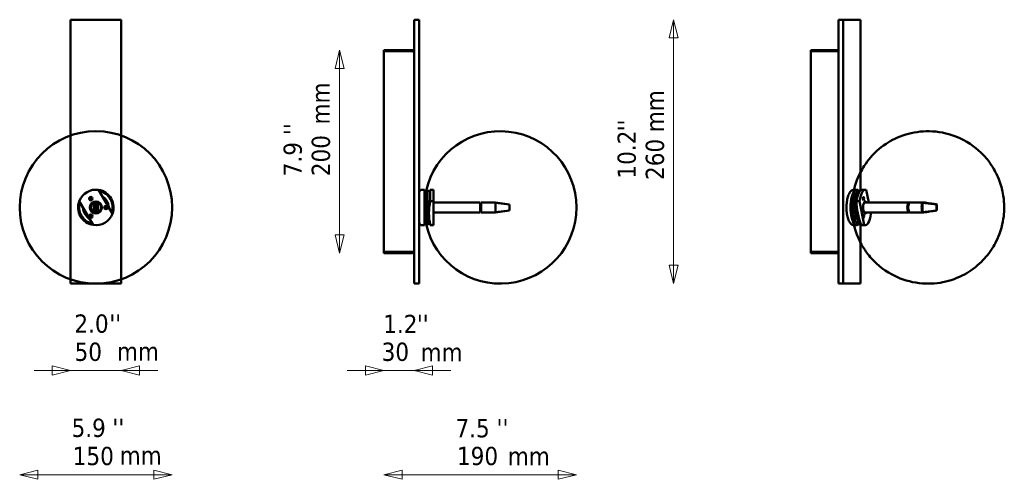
# Model space of a CAD drawing. Header units: millimetres. Extents: x 436 to 1407, y 365 to 818.
import ezdxf

# ---------------------------------------------------------------- set-up
doc = ezdxf.new("R2010")
doc.units = ezdxf.units.MM
doc.header["$LTSCALE"] = 6
for name, color, linetype, lineweight in [('Symbol (ISO)', 7, 'Continuous', 25), ('Widoczne (ISO)', 7, 'Continuous', 50), ('Wymiar (ISO)', 7, 'Continuous', 25)]:
    doc.layers.add(name, color=color, linetype=linetype, lineweight=lineweight)
doc.styles.add('Tekst notatki (ISO)', font='tahoma.ttf')

msp = doc.modelspace()

# ---------------------------------------------------------------- linework, layer by layer
at = {"layer": 'Widoczne (ISO)', "linetype": 'Continuous', "lineweight": 50}
for p, q in [((536.01, 818.31), (486.01, 818.31)), ((486.01, 818.31), (486.01, 558.31)), ((536.01, 558.31), (536.01, 818.31)), ((824.82, 818.31), (829.82, 818.31)), ((824.82, 818.31), (824.82, 558.31)), ((829.82, 818.31), (829.82, 558.31)), ((1243, 818.31), (1247.7, 818.31)), ((1243, 818.31), (1243, 558.31)), ((1264.8, 818.31), (1247.7, 818.31)), ((1247.7, 818.31), (1247.7, 558.31)), ((1264.8, 650.15), (1264.8, 818.31)), ((794.82, 787.31), (794.82, 788.31)), ((822.82, 788.31), (794.82, 788.31)), ((822.82, 787.31), (794.82, 787.31)), ((794.82, 787.21), (822.82, 787.21)), ((794.82, 589.41), (794.82, 787.21)), ((822.82, 787.31), (822.82, 788.31)), ((1215.66, 787.31), (1215.66, 788.31)), ((1241.98, 788.31), (1215.66, 788.31)), ((1241.98, 787.31), (1215.66, 787.31)), ((1215.66, 787.21), (1241.98, 787.21)), ((1215.66, 589.41), (1215.66, 787.21)), ((1241.98, 787.31), (1241.98, 788.31)), ((1241.98, 788.31), (1243, 788.31)), ((1242.32, 787.21), (1241.98, 787.21)), ((1242.58, 787.21), (1242.32, 787.21)), ((510.26, 636.31), (509.01, 637.9)), ((509.01, 635.21), (509.01, 637.9)), ((509.01, 631.41), (509.01, 635.21)), ((509.01, 628.73), (509.01, 631.41)), ((511.76, 636.31), (510.26, 636.31)), ((510.26, 636.31), (510.26, 635.21)), ((510.26, 635.21), (510.26, 631.41)), ((510.26, 631.41), (510.26, 630.31)), ((511.76, 636.31), (513.01, 637.9)), ((511.76, 635.21), (511.76, 636.31)), ((511.76, 631.41), (511.76, 635.21)), ((511.76, 630.31), (511.76, 631.41)), ((513.01, 637.9), (513.01, 635.21)), ((513.01, 635.21), (513.01, 631.41)), ((513.01, 631.41), (513.01, 628.73)), ((836.82, 638.31), (837.82, 638.31)), ((843.88, 638.31), (889.82, 638.31)), ((889.82, 628.31), (889.82, 638.31)), ((890.82, 638.31), (890.82, 628.31)), ((890.82, 638.31), (904.82, 638.31)), ((904.82, 637.9), (904.82, 638.31)), ((904.82, 638.31), (918.82, 636.31)), ((918.82, 636.31), (904.82, 637.9)), ((904.82, 628.73), (904.82, 637.9)), ((918.82, 636.31), (918.82, 635.21)), ((918.82, 635.21), (918.82, 631.41)), ((918.82, 631.41), (918.82, 630.31)), ((1268.33, 638.31), (1312.63, 638.31)), ((1313.57, 638.31), (1326.73, 638.31)), ((1339.63, 636.31), (1326.04, 637.9)), ((1326.04, 635.21), (1326.04, 637.9)), ((1326.04, 631.41), (1326.04, 635.21)), ((1326.04, 628.73), (1326.04, 631.41)), ((1340.14, 636.31), (1339.61, 636.38)), ((1340.14, 636.31), (1339.63, 636.31)), ((1339.63, 636.31), (1339.63, 635.21)), ((1339.63, 635.21), (1339.63, 631.41)), ((1339.63, 631.41), (1339.63, 630.31)), ((1340.14, 635.21), (1340.14, 636.31)), ((1340.14, 631.41), (1340.14, 635.21)), ((1340.14, 630.31), (1340.14, 631.41)), ((510.26, 630.31), (509.01, 628.73)), ((510.26, 630.31), (511.76, 630.31)), ((511.76, 630.31), (513.01, 628.73)), ((836.82, 628.31), (837.82, 628.31)), ((843.88, 628.31), (889.82, 628.31)), ((890.82, 628.31), (904.82, 628.31)), ((918.82, 630.31), (904.82, 628.73)), ((918.82, 630.31), (904.82, 628.31)), ((904.82, 628.31), (904.82, 628.73)), ((1268.33, 628.31), (1312.63, 628.31)), ((1313.57, 628.31), (1326.73, 628.31)), ((1339.63, 630.31), (1326.04, 628.73)), ((1340.14, 630.31), (1339.61, 630.25)), ((1339.63, 630.31), (1340.14, 630.31)), ((1264.8, 558.31), (1264.8, 616.81)), ((822.82, 589.41), (794.82, 589.41)), ((794.82, 589.31), (794.82, 588.31)), ((822.82, 589.31), (794.82, 589.31)), ((794.82, 588.31), (822.82, 588.31)), ((822.82, 589.31), (822.82, 588.31)), ((1241.98, 589.41), (1215.66, 589.41)), ((1215.66, 589.31), (1215.66, 588.31)), ((1241.98, 589.31), (1215.66, 589.31)), ((1215.66, 588.31), (1241.98, 588.31)), ((1242.32, 589.41), (1241.98, 589.41)), ((1241.98, 589.31), (1241.98, 588.31)), ((1243, 588.31), (1241.98, 588.31)), ((1242.58, 589.41), (1242.32, 589.41)), ((486.01, 558.31), (536.01, 558.31)), ((824.82, 558.31), (829.82, 558.31)), ((1243, 558.31), (1247.7, 558.31)), ((1247.7, 558.31), (1264.8, 558.31))]:
    msp.add_line(p, q, dxfattribs=at)
at = {"layer": 'Widoczne (ISO)'}
for p, q in [((527.34, 627.03), (513.73, 650.6)), ((832.32, 650.81), (834.82, 650.81)), ((834.82, 615.81), (834.82, 650.81)), ((840.65, 650.81), (843.88, 650.81)), ((840.65, 639.6), (840.65, 650.81)), ((843.88, 639.6), (843.88, 650.81)), ((1258.6, 650.81), (1260.95, 650.81)), ((1266.43, 650.81), (1269.46, 650.81)), ((1272.82, 638.31), (1270.39, 650.6)), ((834.82, 649.81), (836.82, 649.81)), ((836.82, 616.81), (836.82, 649.81)), ((836.82, 645.92), (837.64, 645.92)), ((836.82, 643.47), (837.82, 643.47)), ((837.82, 639.09), (837.82, 649.81)), ((837.82, 649.81), (840.42, 649.81)), ((1260.73, 649.81), (1262.83, 649.81)), ((1263.77, 649.81), (1264.43, 649.81)), ((494.68, 639.6), (508.29, 616.03)), ((836.82, 640.47), (837.82, 640.47)), ((837.82, 639.09), (840.42, 639.09)), ((837.82, 639.09), (837.82, 617.04)), ((840.65, 639.6), (843.88, 639.6)), ((843.88, 639.6), (843.88, 616.03)), ((889.82, 637.31), (890.82, 637.31)), ((890.82, 634.75), (889.82, 634.75)), ((889.82, 631.88), (890.82, 631.88)), ((984.73, 633.2), (984.73, 633.42)), ((984.73, 633.2), (984.73, 633.42)), ((1258.48, 639.09), (1260.84, 639.09)), ((1258.48, 639.09), (1262.83, 617.04)), ((1260.84, 639.6), (1263.88, 639.6)), ((1263.88, 639.6), (1268.53, 616.03)), ((1311.93, 634.75), (1311.26, 634.75)), ((1311.26, 634.75), (1311.26, 631.88)), ((1311.26, 631.88), (1311.93, 631.88)), ((1312.14, 637.31), (1312.54, 637.31)), ((836.82, 626.15), (837.82, 626.15)), ((836.82, 623.15), (837.82, 623.15)), ((890.82, 629.31), (889.82, 629.31)), ((1260.24, 626.15), (1261.03, 626.15)), ((1260.27, 626.34), (1261, 626.34)), ((1260.31, 626.59), (1260.63, 628.19)), ((1260.42, 623.15), (1261.63, 623.15)), ((1275.05, 627.03), (1274.79, 628.31)), ((1312.54, 629.31), (1312.14, 629.31)), ((832.32, 615.81), (834.82, 615.81)), ((834.82, 616.81), (836.82, 616.81)), ((836.82, 620.7), (837.64, 620.7)), ((837.82, 617.04), (840.42, 617.04)), ((837.82, 616.81), (837.82, 617.04)), ((837.82, 616.81), (840.42, 616.81)), ((843.88, 616.03), (840.65, 616.03)), ((840.65, 615.81), (840.65, 616.03)), ((840.65, 615.81), (843.88, 615.81)), ((843.88, 615.81), (843.88, 616.03)), ((1258.6, 615.81), (1260.95, 615.81)), ((1260.73, 616.81), (1262.83, 616.81)), ((1262.83, 617.04), (1265.1, 617.04)), ((1263.77, 616.81), (1265.19, 616.81)), ((1268.53, 616.03), (1265.5, 616.03)), ((1266.43, 615.81), (1269.46, 615.81))]:
    msp.add_line(p, q, dxfattribs=at)
for centre, radius in [((511.01, 633.31), 75.11), ((506.01, 641.97), 1.73), ((506.01, 641.97), 1.23), ((506.01, 641.97), 1.19), ((511.01, 633.31), 6), ((511.01, 633.31), 5.96), ((521.01, 633.31), 1.73), ((521.01, 633.31), 1.23), ((521.01, 633.31), 1.19), ((506.01, 624.65), 1.73), ((506.01, 624.65), 1.23), ((506.01, 624.65), 1.19)]:
    msp.add_circle(centre, radius, dxfattribs=at)
for centre, radius, start, end in [((909.73, 633.42), 75, 0, 167.37768), ((511.01, 633.31), 17.5, 81.0552, 158.9448), ((511.01, 633.31), 17.5, 338.9448, 81.0552), ((832.32, 648.31), 2.5, 90, 180), ((913.58, 633.31), 75, 166.5066, 167.29097), ((511.01, 633.31), 16.5, 341.81031, 78.18969), ((511.01, 633.31), 12.61, 0.72378, 59.27622), ((837.64, 646.12), 0.2, 270, 333.38284), ((511.01, 633.31), 17.5, 158.9448, 261.0552), ((511.01, 633.31), 16.5, 161.81031, 258.18969), ((511.01, 633.31), 12.61, 180.72378, 239.27622), ((520.51, 633.31), 3, 7.55597, 52.44403), ((909.73, 633.2), 75, 192.62232, 0), ((909.73, 633.42), 75, 359.9154, 0), ((909.73, 633.2), 75, 0, 0.0846), ((506.26, 625.09), 3, 187.55597, 232.44403), ((511.01, 633.31), 17.5, 261.0552, 338.9448), ((832.32, 618.31), 2.5, 180, 270), ((837.64, 620.5), 0.2, 26.61716, 90), ((913.58, 633.31), 75, 192.70903, 193.4934)]:
    msp.add_arc(centre, radius, start, end, dxfattribs=at)
at = {"layer": 'Widoczne (ISO)', "linetype": 'Continuous', "lineweight": 50}
for start, end in [(113.57818, 246.42182), (66.42182, 113.57818), (293.57818, 66.42182), (246.42182, 293.57818)]:
    msp.add_arc((511.01, 633.31), 5, start, end, dxfattribs=at)
at = {"layer": 'Widoczne (ISO)'}
for centre, major_axis, ratio, start_param, end_param in [((1260.95, 633.31), (0, 17.5), 0.34202, 5.94287, 9.765093), ((1266.43, 633.31), (0, 17.5), 0.34202, 0, 1.203314), ((1269.46, 633.31), (0, 17.5), 0.34202, 6.127069, 7.486499), ((1262.83, 633.31), (0, 16.5), 0.34202, 6.199832, 9.508131), ((1263.77, 633.31), (0, 16.5), 0.34202, 0, 1.213374), ((1267.28, 641.97), (0, 1.23), 0.34202, 3.262567, 6.162211), ((913.58, 627.81), (-74.19, 0), 0.866025, 6.098681, 6.46769), ((1331.7, 627.81), (63.83, -37.81), 0.813798, 3.586321, 3.95533), ((1269.46, 633.31), (0, -6), 0.34202, 2.555907, 6.868871), ((1312.63, 633.31), (0, 4.25), 0.34202, 0.344701, 1.226095), ((1312.63, 633.31), (0, -4.25), 0.34202, 5.05709, 5.938484), ((1261.2, 625.09), (0, -3), 0.34202, 4.18879, 6.842334), ((1260.01, 633.31), (0, -7), 0.34202, 0.110887, 0.382783), ((1267.28, 624.65), (0, 1.23), 0.34202, 3.262567, 6.162211), ((1269.46, 633.31), (0, -17.5), 0.34202, 6.127069, 7.486499), ((1263.77, 633.31), (0, -16.5), 0.34202, 6.117009, 6.283185), ((1266.43, 633.31), (0, -17.5), 0.34202, 6.127069, 6.283185)]:
    msp.add_ellipse(centre, major_axis=major_axis, ratio=ratio, start_param=start_param, end_param=end_param, dxfattribs=at)
for centre in [(1267.75, 641.97), (1267.75, 624.65)]:
    msp.add_ellipse(centre, major_axis=(0, -1.73), ratio=0.34202, dxfattribs=at)
at = {"layer": 'Widoczne (ISO)', "linetype": 'Continuous', "lineweight": 50}
for centre, major_axis, start_param, end_param in [((1312.63, 633.31), (0, 5), 6.004858, 9.703105), ((1313.57, 633.31), (0, -5), 3.141593, 6.283185), ((1326.73, 633.31), (0, -5), 3.553109, 5.871668), ((1326.73, 633.31), (0, 5), 6.231189, 6.694702), ((1326.73, 633.31), (0, -5), 5.871668, 6.335182)]:
    msp.add_ellipse(centre, major_axis=major_axis, ratio=0.34202, start_param=start_param, end_param=end_param, dxfattribs=at)
for points, knots in [([(824.82, 786.31), (824.82, 787.07), (824.35, 787.81), (823.66, 788.13), (823.4, 788.25), (823.11, 788.31), (822.82, 788.31)], [0, 0, 0, 0, 1.135812, 1.135812, 1.135812, 1.570796, 1.570796, 1.570796, 1.570796]), ([(823.54, 786.99), (823.4, 787.14), (823.23, 787.25), (823.04, 787.29), (822.97, 787.3), (822.89, 787.31), (822.82, 787.31)], [0.75726, 0.75726, 0.75726, 0.75726, 1.3507155, 1.3507155, 1.3507155, 1.5707963, 1.5707963, 1.5707963, 1.5707963]), ([(822.82, 787.21), (823.58, 787), (824.31, 786.78), (824.63, 786.56), (824.75, 786.48), (824.82, 786.4), (824.82, 786.31)], [0, 0, 0, 0, 1.135812, 1.135812, 1.135812, 1.570796, 1.570796, 1.570796, 1.570796]), ([(1243, 788.11), (1242.99, 788.12), (1242.97, 788.12), (1242.96, 788.13), (1242.65, 788.25), (1242.31, 788.31), (1241.98, 788.31)], [1.1156666, 1.1156666, 1.1156666, 1.1156666, 1.1358119, 1.1358119, 1.1358119, 1.5707963, 1.5707963, 1.5707963, 1.5707963]), ([(1242.99, 787), (1242.78, 787.14), (1242.54, 787.25), (1242.28, 787.29), (1242.18, 787.3), (1242.08, 787.31), (1241.98, 787.31)], [0.7690876, 0.7690876, 0.7690876, 0.7690876, 1.3507155, 1.3507155, 1.3507155, 1.5707963, 1.5707963, 1.5707963, 1.5707963]), ([(1242.66, 787.01), (1242.62, 787.04), (1242.57, 787.06), (1242.53, 787.09), (1242.46, 787.13), (1242.39, 787.17), (1242.32, 787.21)], [1.2217305, 1.2217305, 1.2217305, 1.2217305, 1.3507155, 1.3507155, 1.3507155, 1.5707963, 1.5707963, 1.5707963, 1.5707963]), ([(1326.82, 638.31), (1328.91, 637.99), (1331.01, 637.67), (1334.17, 637.19), (1335.22, 637.03), (1336.81, 636.79), (1337.35, 636.71), (1338.16, 636.58), (1338.44, 636.54), (1338.86, 636.48), (1339.01, 636.46), (1339.31, 636.42), (1339.47, 636.4), (1339.61, 636.38)], [0, 0, 0, 0, 0.677928, 0.677928, 1.017086, 1.017086, 1.187217, 1.187217, 1.273428, 1.273428, 1.317933, 1.317933, 1.364492, 1.364492, 1.364492, 1.364492]), ([(1339.61, 630.25), (1339.48, 630.23), (1339.35, 630.21), (1339.06, 630.17), (1338.91, 630.15), (1338.49, 630.09), (1338.22, 630.05), (1337.28, 629.91), (1336.61, 629.81), (1333.93, 629.4), (1331.95, 629.1), (1328.91, 628.64), (1327.86, 628.48), (1326.82, 628.32)], [0, 0, 0, 0, 0.041461, 0.041461, 0.08749, 0.08749, 0.169679, 0.169679, 0.383958, 0.383958, 1.026213, 1.026213, 1.364509, 1.364509, 1.364509, 1.364509]), ([(824.82, 590.31), (824.82, 590.1), (824.35, 589.88), (823.66, 589.66), (823.4, 589.58), (823.11, 589.5), (822.82, 589.41)], [0, 0, 0, 0, 1.135812, 1.135812, 1.135812, 1.570796, 1.570796, 1.570796, 1.570796]), ([(822.82, 588.31), (823.58, 588.31), (824.31, 588.78), (824.63, 589.47), (824.75, 589.73), (824.82, 590.02), (824.82, 590.31)], [0, 0, 0, 0, 1.135812, 1.135812, 1.135812, 1.570796, 1.570796, 1.570796, 1.570796]), ([(823.54, 589.63), (823.4, 589.49), (823.23, 589.38), (823.04, 589.34), (822.97, 589.32), (822.89, 589.31), (822.82, 589.31)], [0.75726, 0.75726, 0.75726, 0.75726, 1.3507155, 1.3507155, 1.3507155, 1.5707963, 1.5707963, 1.5707963, 1.5707963]), ([(1243, 589.71), (1242.94, 589.69), (1242.89, 589.68), (1242.83, 589.66), (1242.54, 589.58), (1242.25, 589.5), (1241.98, 589.41)], [1.0507513, 1.0507513, 1.0507513, 1.0507513, 1.1358119, 1.1358119, 1.1358119, 1.5707963, 1.5707963, 1.5707963, 1.5707963]), ([(1242.99, 589.62), (1242.78, 589.48), (1242.54, 589.38), (1242.28, 589.34), (1242.18, 589.32), (1242.08, 589.31), (1241.98, 589.31)], [0.7690876, 0.7690876, 0.7690876, 0.7690876, 1.3507155, 1.3507155, 1.3507155, 1.5707963, 1.5707963, 1.5707963, 1.5707963]), ([(1242.66, 589.61), (1242.62, 589.59), (1242.57, 589.56), (1242.53, 589.54), (1242.46, 589.5), (1242.39, 589.46), (1242.32, 589.41)], [1.2217305, 1.2217305, 1.2217305, 1.2217305, 1.3507155, 1.3507155, 1.3507155, 1.5707963, 1.5707963, 1.5707963, 1.5707963])]:
    msp.add_open_spline(points, degree=3, knots=knots, dxfattribs=at)
for points in [[(1241.98, 787.21), (1242.3, 787.11), (1242.66, 787.01), (1243, 786.92)], [(1241.98, 588.31), (1242.33, 588.31), (1242.68, 588.39), (1243, 588.52)]]:
    msp.add_open_spline(points, degree=3, dxfattribs=at)
at = {"layer": 'Widoczne (ISO)'}
for points, knots in [([(1331.34, 558.2), (1339.34, 558.2), (1347.3, 559.55), (1361.9, 564.25), (1368.36, 567.67), (1380.17, 575.71), (1384.84, 580.35), (1393.57, 590.57), (1396.45, 595.66), (1402.12, 607.1), (1403.48, 612.16), (1406.27, 624.31), (1406.52, 629.74), (1406.22, 639.62), (1405.84, 643.72), (1403.92, 652.8), (1402.76, 657.32), (1398.47, 667.12), (1396.33, 671.41), (1390.38, 679.86), (1387.46, 683.51), (1377.66, 692.96), (1369.38, 699.24), (1350.29, 706.43), (1341.46, 708.28), (1324.47, 708.54), (1316.46, 707.3), (1301.74, 702.8), (1295.2, 699.45), (1283.25, 691.54), (1278.5, 686.94), (1269.62, 676.8), (1266.66, 671.71), (1260.86, 660.31), (1259.43, 655.24), (1256.52, 643.13), (1256.22, 637.76), (1256.38, 628.04), (1256.71, 624), (1258.44, 615.05), (1259.52, 610.55), (1263.61, 600.71), (1265.68, 596.38), (1271.52, 587.78), (1274.39, 584.07), (1284.07, 574.42), (1292.27, 567.95), (1311.47, 560.44), (1320.31, 558.47), (1330.02, 558.21), (1330.68, 558.2), (1331.34, 558.2)], [0, 0, 0, 0, 0.109446, 0.109446, 0.22875, 0.22875, 0.380678, 0.380678, 0.604177, 0.604177, 0.980245, 0.980245, 1.65971, 1.65971, 2.124232, 2.124232, 2.477917, 2.477917, 2.689396, 2.689396, 2.822985, 2.822985, 3.013497, 3.013497, 3.136426, 3.136426, 3.245894, 3.245894, 3.364296, 3.364296, 3.514045, 3.514045, 3.732896, 3.732896, 4.099069, 4.099069, 4.760977, 4.760977, 5.22778, 5.22778, 5.595238, 5.595238, 5.816503, 5.816503, 5.954848, 5.954848, 6.150205, 6.150205, 6.274176, 6.274176, 6.283185, 6.283185, 6.283185, 6.283185]), ([(1258.6, 615.81), (1257.91, 615.81), (1257.24, 615.99), (1255.95, 616.62), (1255.37, 617.11), (1254.07, 618.57), (1253.48, 619.66), (1252.4, 622.33), (1251.95, 623.96), (1251.32, 627.38), (1251.12, 629.14), (1250.94, 632.71), (1250.95, 634.51), (1251.18, 638.02), (1251.39, 639.73), (1252.03, 642.93), (1252.45, 644.42), (1253.55, 647.14), (1254.23, 648.34), (1255.6, 649.7), (1256.05, 650.05), (1257.18, 650.62), (1257.88, 650.81), (1258.6, 650.81)], [0, 0, 0, 0, 0.165401, 0.165401, 0.368577, 0.368577, 0.701877, 0.701877, 1.076136, 1.076136, 1.421296, 1.421296, 1.757958, 1.757958, 2.095037, 2.095037, 2.441556, 2.441556, 2.816013, 2.816013, 2.968456, 2.968456, 3.141593, 3.141593, 3.141593, 3.141593]), ([(1259.43, 634.31), (1259.42, 633.75), (1259.41, 633.18), (1259.45, 631.26), (1259.55, 629.92), (1259.89, 627.41), (1260.12, 626.23), (1260.71, 624.17), (1261.06, 623.28), (1261.58, 622.31), (1261.73, 622.07), (1261.88, 621.86)], [4.633691, 4.633691, 4.633691, 4.633691, 4.767569, 4.767569, 5.086049, 5.086049, 5.404081, 5.404081, 5.7206, 5.7206, 5.840024, 5.840024, 5.840024, 5.840024])]:
    msp.add_open_spline(points, degree=3, knots=knots, dxfattribs=at)
at = {"layer": 'Wymiar (ISO)', "lineweight": 18}
for p, q in [((1080.52, 818.31), (1076.02, 800.31)), ((1080.52, 800.31), (1080.52, 818.31)), ((1085.02, 800.31), (1080.52, 818.31)), ((1076.02, 800.31), (1085.02, 800.31)), ((1080.52, 576.31), (1080.52, 800.31)), ((751.26, 788.31), (746.76, 770.31)), ((751.26, 770.31), (751.26, 788.31)), ((755.76, 770.31), (751.26, 788.31)), ((746.76, 770.31), (755.76, 770.31)), ((751.26, 606.31), (751.26, 770.31)), ((746.76, 606.31), (751.26, 588.31)), ((755.76, 606.31), (746.76, 606.31)), ((751.26, 606.31), (751.26, 588.31)), ((751.26, 588.31), (755.76, 606.31)), ((1076.02, 576.31), (1080.52, 558.31)), ((1085.02, 576.31), (1076.02, 576.31)), ((1080.52, 576.31), (1080.52, 558.31)), ((1080.52, 558.31), (1085.02, 576.31)), ((486.01, 472.62), (468.01, 477.12)), ((468.01, 477.12), (468.01, 468.12)), ((554.01, 477.12), (536.01, 472.62)), ((554.01, 468.12), (554.01, 477.12)), ((794.82, 472.62), (776.82, 477.12)), ((776.82, 477.12), (776.82, 468.12)), ((842.82, 477.12), (824.82, 472.62)), ((842.82, 468.12), (842.82, 477.12)), ((468.01, 472.62), (450.01, 472.62)), ((468.01, 472.62), (486.01, 472.62)), ((468.01, 468.12), (486.01, 472.62)), ((486.01, 472.62), (536.01, 472.62)), ((554.01, 472.62), (536.01, 472.62)), ((536.01, 472.62), (554.01, 468.12)), ((554.01, 472.62), (572.01, 472.62)), ((776.82, 472.62), (758.82, 472.62)), ((776.82, 472.62), (794.82, 472.62)), ((776.82, 468.12), (794.82, 472.62)), ((824.82, 472.62), (794.82, 472.62)), ((842.82, 472.62), (824.82, 472.62)), ((824.82, 472.62), (842.82, 468.12)), ((842.82, 472.62), (860.82, 472.62)), ((453.9, 374.42), (435.9, 369.92)), ((453.9, 369.92), (435.9, 369.92)), ((435.9, 369.92), (453.9, 365.42)), ((453.9, 365.42), (453.9, 374.42)), ((453.9, 369.92), (568.12, 369.92)), ((586.12, 369.92), (568.12, 374.42)), ((568.12, 374.42), (568.12, 365.42)), ((568.12, 369.92), (586.12, 369.92)), ((568.12, 365.42), (586.12, 369.92)), ((812.82, 374.42), (794.82, 369.92)), ((812.82, 369.92), (794.82, 369.92)), ((794.82, 369.92), (812.82, 365.42)), ((812.82, 365.42), (812.82, 374.42)), ((812.82, 369.92), (966.73, 369.92)), ((984.73, 369.92), (966.73, 374.42)), ((966.73, 374.42), (966.73, 365.42)), ((966.73, 369.92), (984.73, 369.92)), ((966.73, 365.42), (984.73, 369.92))]:
    msp.add_line(p, q, dxfattribs=at)
at = {"layer": 'Wymiar (ISO)', "lineweight": 18, "flags": 128}
for points in [[(1085.02, 800.31), (1080.52, 818.31), (1076.02, 800.31), (1085.02, 800.31)], [(755.76, 770.31), (751.26, 788.31), (746.76, 770.31), (755.76, 770.31)], [(746.76, 606.31), (751.26, 588.31), (755.76, 606.31), (746.76, 606.31)], [(1076.02, 576.31), (1080.52, 558.31), (1085.02, 576.31), (1076.02, 576.31)], [(468.01, 468.12), (486.01, 472.62), (468.01, 477.12), (468.01, 468.12)], [(554.01, 477.12), (536.01, 472.62), (554.01, 468.12), (554.01, 477.12)], [(776.82, 468.12), (794.82, 472.62), (776.82, 477.12), (776.82, 468.12)], [(842.82, 477.12), (824.82, 472.62), (842.82, 468.12), (842.82, 477.12)], [(453.9, 374.42), (435.9, 369.92), (453.9, 365.42), (453.9, 374.42)], [(568.12, 365.42), (586.12, 369.92), (568.12, 374.42), (568.12, 365.42)], [(812.82, 374.42), (794.82, 369.92), (812.82, 365.42), (812.82, 374.42)], [(966.73, 365.42), (984.73, 369.92), (966.73, 374.42), (966.73, 365.42)]]:
    msp.add_lwpolyline(points, dxfattribs=at)
at = {"layer": 'Wymiar (ISO)'}
for points in [[(1085.02, 800.31), (1080.52, 818.31), (1076.02, 800.31), (1085.02, 800.31)], [(755.76, 770.31), (751.26, 788.31), (746.76, 770.31), (755.76, 770.31)], [(746.76, 606.31), (751.26, 588.31), (755.76, 606.31), (746.76, 606.31)], [(1076.02, 576.31), (1080.52, 558.31), (1085.02, 576.31), (1076.02, 576.31)], [(468.01, 468.12), (486.01, 472.62), (468.01, 477.12), (468.01, 468.12)], [(554.01, 477.12), (536.01, 472.62), (554.01, 468.12), (554.01, 477.12)], [(776.82, 468.12), (794.82, 472.62), (776.82, 477.12), (776.82, 468.12)], [(842.82, 477.12), (824.82, 472.62), (842.82, 468.12), (842.82, 477.12)], [(453.9, 374.42), (435.9, 369.92), (453.9, 365.42), (453.9, 374.42)], [(568.12, 365.42), (586.12, 369.92), (568.12, 374.42), (568.12, 365.42)], [(812.82, 374.42), (794.82, 369.92), (812.82, 365.42), (812.82, 374.42)], [(966.73, 365.42), (984.73, 369.92), (966.73, 374.42), (966.73, 365.42)]]:
    msp.add_solid(points, dxfattribs=at)

# ---------------------------------------------------------------- texts
at = {"layer": 'Symbol (ISO)', "char_height": 18, "width": 41.5721, "attachment_point": 1, "rotation": 90, "style": 'Tekst notatki (ISO)'}
for insert in [(723.58, 715.1), (1053.13, 707.52)]:
    msp.add_mtext('\\fTahoma|b0|i0;mm', dxfattribs=dict(at, insert=insert))
at = {"layer": 'Symbol (ISO)', "char_height": 18, "width": 41.5721, "attachment_point": 1, "style": 'Tekst notatki (ISO)'}
for insert in [(531.78, 500.41), (831.13, 499.57), (534.49, 397.98), (917.13, 397.17)]:
    msp.add_mtext('\\fTahoma|b0|i0;mm', dxfattribs=dict(at, insert=insert))
at = {"layer": 'Wymiar (ISO)', "char_height": 18, "attachment_point": 7, "rotation": 90, "style": 'Tekst notatki (ISO)'}
for s, insert in [("''", (1043.24, 708.35)), ("''", (714.02, 704.6)), ('200', (742.11, 664.13)), ('10.2', (1043.62, 661.77)), ('260', (1071.38, 660.38)), ('7.9', (714.37, 664.01))]:
    msp.add_mtext(s, dxfattribs=dict(at, insert=insert))
at = {"layer": 'Wymiar (ISO)', "char_height": 18, "attachment_point": 7, "style": 'Tekst notatki (ISO)'}
for s, insert in [("''", (524.3, 509.9)), ("''", (827.33, 509.52)), ('2.0', (489.83, 509.52)), ('1.2', (794.25, 509.52)), ('50', (490.02, 481.76)), ('30', (792.71, 481.76)), ('5.9', (487.01, 406.81)), ("''", (527.3, 407.19)), ('7.5', (865.47, 406.45)), ("''", (906.07, 406.82)), ('150', (488.22, 379.07)), ('190', (866.98, 379.07))]:
    msp.add_mtext(s, dxfattribs=dict(at, insert=insert))

doc.saveas('drawing.dxf')
